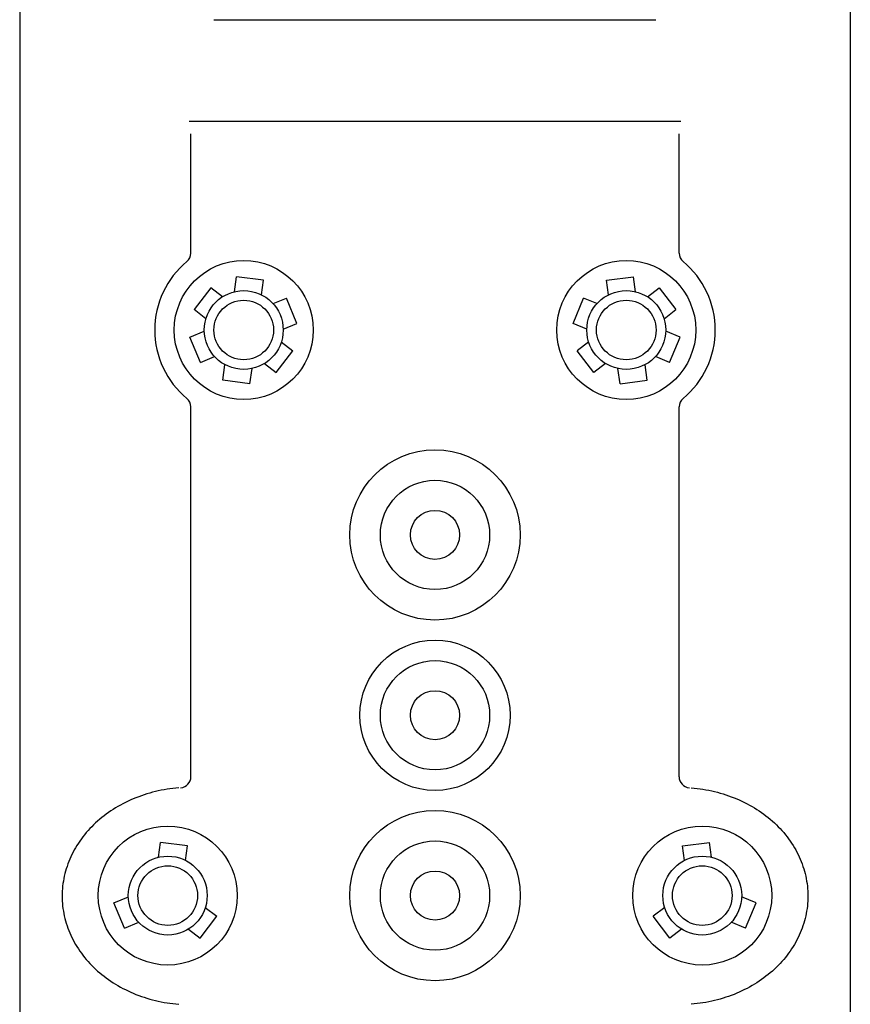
# Model space of a CAD drawing. Header units: millimetres. Extents: x -0.15 to 0.15, y 0 to 1.62.
# Tile 2 of 3: x -0.15 to 0.15, y 0.73 to 1.09. Entities that reach past the tile are written whole.
import ezdxf

# ---------------------------------------------------------------- set-up
doc = ezdxf.new("R2010")
doc.units = ezdxf.units.MM
doc.layers.add('BLOCKS', color=3, linetype='Continuous')

msp = doc.modelspace()

# ---------------------------------------------------------------- linework, layer by layer
at = {"layer": 'BLOCKS', "linetype": 'Continuous'}
for p, q in [((-0.1499999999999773, 1.62018279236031), (-0.1499999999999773, 0)), ((0.1499999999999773, 1.62018279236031), (0.1499999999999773, 0)), ((-0.07982260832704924, 1.087266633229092), (0.07981339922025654, 1.087266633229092)), ((-0.08883063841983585, 1.050658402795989), (0.0888310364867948, 1.050658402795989)), ((-0.0881539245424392, 1.00296565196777), (-0.0881539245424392, 1.046086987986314)), ((0.0881539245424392, 1.00296565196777), (0.0881539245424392, 1.046086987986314)), ((-0.0724535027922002, 0.98900259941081), (-0.07174372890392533, 0.9943992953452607)), ((-0.06195147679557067, 0.993111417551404), (-0.07174372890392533, 0.9943992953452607)), ((-0.06264191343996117, 0.9878617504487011), (-0.06195147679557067, 0.993111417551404)), ((0.06195147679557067, 0.993111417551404), (0.07174372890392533, 0.9943992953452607)), ((0.06264191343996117, 0.9878617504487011), (0.06195147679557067, 0.993111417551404)), ((0.0724535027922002, 0.98900259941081), (0.07174372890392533, 0.9943992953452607)), ((-0.08097457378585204, 0.9903904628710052), (-0.08703209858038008, 0.9825896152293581)), ((-0.07679250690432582, 0.9871429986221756), (-0.08097457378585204, 0.9903904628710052)), ((0.07679250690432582, 0.9871429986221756), (0.08097457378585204, 0.9903904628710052)), ((0.08097457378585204, 0.9903904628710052), (0.08703209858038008, 0.9825896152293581)), ((-0.05849826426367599, 0.9846836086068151), (-0.05369126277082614, 0.9866440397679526)), ((-0.04996155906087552, 0.9774987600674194), (-0.05369126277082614, 0.9866440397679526)), ((0.04996155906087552, 0.9774987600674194), (0.05369126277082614, 0.9866440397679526)), ((0.05849826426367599, 0.9846836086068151), (0.05369126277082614, 0.9866440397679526)), ((-0.08273290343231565, 0.9792511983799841), (-0.08703209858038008, 0.9825896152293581)), ((0.08273290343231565, 0.9792511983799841), (0.08703209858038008, 0.9825896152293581)), ((-0.08850765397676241, 0.9725394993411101), (-0.08332416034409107, 0.9746896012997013)), ((-0.0548529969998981, 0.9755038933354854), (-0.04996155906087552, 0.9774987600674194)), ((0.0548529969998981, 0.9755038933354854), (0.04996155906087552, 0.9774987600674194)), ((0.08850765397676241, 0.9725394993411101), (0.08332416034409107, 0.9746896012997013)), ((-0.08472350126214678, 0.963416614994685), (-0.08850765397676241, 0.9725394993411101)), ((0.08472350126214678, 0.963416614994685), (0.08850765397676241, 0.9725394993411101)), ((-0.05741337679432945, 0.9598336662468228), (-0.05140425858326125, 0.9676718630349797)), ((-0.05552422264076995, 0.9708304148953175), (-0.05140425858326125, 0.9676718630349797)), ((0.05552422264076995, 0.9708304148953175), (0.05140425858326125, 0.9676718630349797)), ((0.05741337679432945, 0.9598336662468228), (0.05140425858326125, 0.9676718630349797)), ((-0.08472350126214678, 0.963416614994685), (-0.07959275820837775, 0.965544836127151)), ((0.08472350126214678, 0.963416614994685), (0.07959275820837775, 0.965544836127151)), ((-0.07663303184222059, 0.9570800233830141), (-0.07587055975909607, 0.9626397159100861)), ((-0.06684804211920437, 0.955738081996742), (-0.06609332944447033, 0.9612411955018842)), ((-0.06160570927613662, 0.9630476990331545), (-0.05741337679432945, 0.9598336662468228)), ((0.06160570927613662, 0.9630476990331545), (0.05741337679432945, 0.9598336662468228)), ((0.06684804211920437, 0.955738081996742), (0.06609332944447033, 0.9612411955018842)), ((0.07663303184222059, 0.9570800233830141), (0.07587055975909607, 0.9626397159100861)), ((-0.06684804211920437, 0.955738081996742), (-0.07663303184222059, 0.9570800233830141)), ((0.06684804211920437, 0.955738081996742), (0.07663303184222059, 0.9570800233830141)), ((-0.0881539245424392, 0.8137818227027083), (-0.0881539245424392, 0.9473619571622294)), ((0.0881539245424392, 0.8137818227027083), (0.0881539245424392, 0.9473619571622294)), ((-0.09988858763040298, 0.7846770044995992), (-0.09917881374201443, 0.7900737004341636)), ((-0.08938656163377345, 0.7887858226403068), (-0.09917881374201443, 0.7900737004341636)), ((0.08938656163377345, 0.7887858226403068), (0.09917881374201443, 0.7900737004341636)), ((0.09988858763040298, 0.7846770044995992), (0.09917881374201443, 0.7900737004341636)), ((-0.09007699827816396, 0.7835361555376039), (-0.08938656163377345, 0.7887858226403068)), ((0.09007699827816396, 0.7835361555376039), (0.08938656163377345, 0.7887858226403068)), ((-0.1159427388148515, 0.7682139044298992), (-0.1107592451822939, 0.7703640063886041)), ((0.1159427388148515, 0.7682139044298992), (0.1107592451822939, 0.7703640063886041)), ((-0.1121585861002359, 0.7590910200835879), (-0.1159427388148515, 0.7682139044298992)), ((-0.08295930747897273, 0.7665048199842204), (-0.07883934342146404, 0.7633462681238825)), ((0.08295930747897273, 0.7665048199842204), (0.07883934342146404, 0.7633462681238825)), ((0.1121585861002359, 0.7590910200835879), (0.1159427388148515, 0.7682139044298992)), ((-0.1121585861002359, 0.7590910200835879), (-0.1070278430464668, 0.7612192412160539)), ((-0.08484846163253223, 0.7555080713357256), (-0.07883934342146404, 0.7633462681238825)), ((0.08484846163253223, 0.7555080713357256), (0.07883934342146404, 0.7633462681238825)), ((0.1121585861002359, 0.7590910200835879), (0.1070278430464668, 0.7612192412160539)), ((-0.0890407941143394, 0.7587221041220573), (-0.08484846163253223, 0.7555080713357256)), ((0.0890407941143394, 0.7587221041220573), (0.08484846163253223, 0.7555080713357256))]:
    msp.add_line(p, q, dxfattribs=at)
for points in [[(-0.0925476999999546, 0.8097597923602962, 0), (-0.09361490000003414, 0.8096637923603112, 0), (-0.09467910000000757, 0.809547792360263, 0), (-0.09573990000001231, 0.8094097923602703, 0), (-0.09679659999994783, 0.8092517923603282, 0), (-0.09784869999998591, 0.8090737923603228, 0), (-0.09889569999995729, 0.8088747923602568, 0), (-0.09993699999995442, 0.808655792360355, 0), (-0.1009719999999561, 0.8084157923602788, 0), (-0.1019999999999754, 0.8081567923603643, 0), (-0.1030210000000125, 0.8078767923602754, 0), (-0.104033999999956, 0.8075777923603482, 0), (-0.1050380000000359, 0.8072587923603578, 0), (-0.1060340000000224, 0.8069207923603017, 0), (-0.1070200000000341, 0.806562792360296, 0), (-0.1079959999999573, 0.8061867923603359, 0), (-0.1089610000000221, 0.8057907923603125, 0), (-0.1099150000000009, 0.8053767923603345, 0), (-0.1108580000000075, 0.8049437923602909, 0), (-0.1117890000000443, 0.8044927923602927, 0), (-0.1127070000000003, 0.8040237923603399, 0), (-0.1136119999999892, 0.8035367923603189, 0), (-0.1145030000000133, 0.8030327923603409, 0), (-0.1153809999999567, 0.802511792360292, 0), (-0.1162430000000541, 0.8019727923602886, 0), (-0.1170909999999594, 0.8014177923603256, 0), (-0.1179240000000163, 0.8008467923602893, 0), (-0.118741, 0.800258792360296, 0), (-0.1195410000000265, 0.7996557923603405, 0), (-0.1203249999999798, 0.7990377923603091, 0), (-0.121091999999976, 0.7984037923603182, 0), (-0.1218410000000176, 0.7977557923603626, 0), (-0.122571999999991, 0.7970927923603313, 0), (-0.1232850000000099, 0.7964157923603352, 0), (-0.123978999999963, 0.7957247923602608, 0), (-0.1246549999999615, 0.7950217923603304, 0), (-0.1253100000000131, 0.7943047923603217, 0), (-0.125945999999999, 0.7935747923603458, 0), (-0.1265620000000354, 0.792833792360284, 0), (-0.1271580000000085, 0.7920797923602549, 0), (-0.1277320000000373, 0.7913147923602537, 0), (-0.1282860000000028, 0.7905397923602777, 0), (-0.1288180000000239, 0.789752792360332, 0), (-0.1293289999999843, 0.7889567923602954, 0), (-0.1298180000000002, 0.788150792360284, 0), (-0.1302839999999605, 0.7873347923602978, 0), (-0.1307279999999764, 0.7865107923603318, 0), (-0.1311500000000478, 0.7856777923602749, 0), (-0.13154899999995, 0.7848367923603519, 0), (-0.1319240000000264, 0.7839887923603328, 0), (-0.1322760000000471, 0.783132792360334, 0), (-0.1326050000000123, 0.7822707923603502, 0), (-0.1329100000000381, 0.781402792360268, 0), (-0.1331920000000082, 0.7805287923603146, 0), (-0.1334490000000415, 0.7796497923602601, 0), (-0.1336820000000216, 0.7787657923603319, 0), (-0.1338909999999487, 0.7778777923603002, 0), (-0.13407600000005, 0.7769857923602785, 0), (-0.1342369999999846, 0.7760907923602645, 0), (-0.1343719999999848, 0.7751917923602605, 0), (-0.1344830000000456, 0.774291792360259, 0), (-0.1345700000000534, 0.7733887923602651, 0), (-0.1346320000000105, 0.7724847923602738, 0), (-0.1346690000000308, 0.771579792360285, 0), (-0.1346810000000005, 0.7706737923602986, 0), (-0.1346690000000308, 0.7697687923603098, 0), (-0.1346320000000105, 0.768863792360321, 0), (-0.1345700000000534, 0.7679597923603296, 0), (-0.1344830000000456, 0.7670567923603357, 0), (-0.1343719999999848, 0.7661557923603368, 0), (-0.1342369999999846, 0.7652577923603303, 0), (-0.13407600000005, 0.7643627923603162, 0), (-0.1338909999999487, 0.7634707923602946, 0), (-0.1336820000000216, 0.7625817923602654, 0), (-0.1334490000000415, 0.7616977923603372, 0), (-0.1331920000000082, 0.7608187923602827, 0), (-0.1329100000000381, 0.7599447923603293, 0), (-0.1326050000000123, 0.7590767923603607, 0), (-0.1322760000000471, 0.7582147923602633, 0), (-0.1319240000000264, 0.757359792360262, 0), (-0.13154899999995, 0.7565107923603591, 0), (-0.1311500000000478, 0.7556707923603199, 0), (-0.1307279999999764, 0.7548377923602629, 0), (-0.1302839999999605, 0.7540127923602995, 0), (-0.1298180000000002, 0.7531977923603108, 0), (-0.1293289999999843, 0.7523917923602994, 0), (-0.1288180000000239, 0.7515947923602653, 0), (-0.1282860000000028, 0.7508087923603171, 0), (-0.1277320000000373, 0.7500327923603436, 0), (-0.1271580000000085, 0.7492677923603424, 0), (-0.1265620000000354, 0.7485147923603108, 0), (-0.125945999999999, 0.7477727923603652, 0), (-0.1253100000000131, 0.7470437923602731, 0), (-0.1246549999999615, 0.7463267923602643, 0), (-0.123978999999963, 0.7456227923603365, 0), (-0.1232850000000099, 0.7449327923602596, 0), (-0.122571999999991, 0.7442557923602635, 0), (-0.1218410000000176, 0.7435927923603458, 0), (-0.121091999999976, 0.7429447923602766, 0), (-0.1203249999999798, 0.7423107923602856, 0), (-0.1195410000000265, 0.7416917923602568, 0), (-0.118741, 0.7410887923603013, 0), (-0.1179240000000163, 0.7405017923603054, 0), (-0.1170909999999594, 0.7399297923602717, 0), (-0.1162430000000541, 0.7393747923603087, 0), (-0.1153809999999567, 0.7388367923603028, 0), (-0.1145030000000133, 0.7383157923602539, 0), (-0.1136119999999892, 0.7378107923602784, 0), (-0.1127070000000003, 0.7373247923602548, 0), (-0.1117890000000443, 0.7368557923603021, 0), (-0.1108580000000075, 0.7364047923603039, 0), (-0.1099150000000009, 0.7359717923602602, 0), (-0.1089610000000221, 0.7355577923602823, 0), (-0.1079959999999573, 0.7351617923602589, 0), (-0.1070200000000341, 0.7347847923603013, 0), (-0.1060340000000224, 0.7344277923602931, 0), (-0.1050380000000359, 0.7340887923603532, 0), (-0.104033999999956, 0.7337707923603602, 0), (-0.1030210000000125, 0.7334707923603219, 0), (-0.1019999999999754, 0.7331917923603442, 0), (-0.1009719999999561, 0.7329317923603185, 0), (-0.09993699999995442, 0.7326927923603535, 0), (-0.09889569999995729, 0.7324737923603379, 0), (-0.09784869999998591, 0.7322747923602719, 0), (-0.09679659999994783, 0.7320957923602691, 0), (-0.09573990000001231, 0.731937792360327, 0), (-0.09467910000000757, 0.7318007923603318, 0), (-0.09361490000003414, 0.7316837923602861, 0), (-0.0925476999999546, 0.7315887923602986, 0)], [(0.0925476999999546, 0.8097597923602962, 0), (0.09361490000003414, 0.8096637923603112, 0), (0.09467910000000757, 0.809547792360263, 0), (0.09573990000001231, 0.8094097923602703, 0), (0.09679659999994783, 0.8092517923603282, 0), (0.09784869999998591, 0.8090737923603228, 0), (0.09889569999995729, 0.8088747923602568, 0), (0.09993699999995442, 0.808655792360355, 0), (0.1009719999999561, 0.8084157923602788, 0), (0.1019999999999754, 0.8081567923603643, 0), (0.1030210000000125, 0.8078767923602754, 0), (0.104033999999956, 0.8075777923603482, 0), (0.1050380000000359, 0.8072587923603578, 0), (0.1060340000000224, 0.8069207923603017, 0), (0.1070200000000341, 0.806562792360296, 0), (0.1079959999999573, 0.8061867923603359, 0), (0.1089610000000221, 0.8057907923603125, 0), (0.1099150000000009, 0.8053767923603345, 0), (0.1108580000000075, 0.8049437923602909, 0), (0.1117890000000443, 0.8044927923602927, 0), (0.1127070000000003, 0.8040237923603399, 0), (0.1136119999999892, 0.8035367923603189, 0), (0.1145030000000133, 0.8030327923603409, 0), (0.1153809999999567, 0.802511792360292, 0), (0.1162430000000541, 0.8019727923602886, 0), (0.1170909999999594, 0.8014177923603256, 0), (0.1179240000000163, 0.8008467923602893, 0), (0.118741, 0.800258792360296, 0), (0.1195410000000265, 0.7996557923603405, 0), (0.1203249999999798, 0.7990377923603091, 0), (0.121091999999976, 0.7984037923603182, 0), (0.1218410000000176, 0.7977557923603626, 0), (0.122571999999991, 0.7970927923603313, 0), (0.1232850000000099, 0.7964157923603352, 0), (0.123978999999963, 0.7957247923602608, 0), (0.1246549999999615, 0.7950217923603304, 0), (0.1253100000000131, 0.7943047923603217, 0), (0.125945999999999, 0.7935747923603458, 0), (0.1265620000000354, 0.792833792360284, 0), (0.1271580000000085, 0.7920797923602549, 0), (0.1277320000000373, 0.7913147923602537, 0), (0.1282860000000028, 0.7905397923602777, 0), (0.1288180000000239, 0.789752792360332, 0), (0.1293289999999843, 0.7889567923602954, 0), (0.1298180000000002, 0.788150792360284, 0), (0.1302839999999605, 0.7873347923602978, 0), (0.1307279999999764, 0.7865107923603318, 0), (0.1311500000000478, 0.7856777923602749, 0), (0.13154899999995, 0.7848367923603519, 0), (0.1319240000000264, 0.7839887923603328, 0), (0.1322760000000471, 0.783132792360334, 0), (0.1326050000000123, 0.7822707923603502, 0), (0.1329100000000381, 0.781402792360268, 0), (0.1331920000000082, 0.7805287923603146, 0), (0.1334490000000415, 0.7796497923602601, 0), (0.1336820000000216, 0.7787657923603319, 0), (0.1338909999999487, 0.7778777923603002, 0), (0.13407600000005, 0.7769857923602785, 0), (0.1342369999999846, 0.7760907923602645, 0), (0.1343719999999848, 0.7751917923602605, 0), (0.1344830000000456, 0.774291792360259, 0), (0.1345700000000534, 0.7733887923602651, 0), (0.1346320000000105, 0.7724847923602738, 0), (0.1346690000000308, 0.771579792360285, 0), (0.1346810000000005, 0.7706737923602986, 0), (0.1346690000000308, 0.7697687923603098, 0), (0.1346320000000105, 0.768863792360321, 0), (0.1345700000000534, 0.7679597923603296, 0), (0.1344830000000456, 0.7670567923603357, 0), (0.1343719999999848, 0.7661557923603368, 0), (0.1342369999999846, 0.7652577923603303, 0), (0.13407600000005, 0.7643627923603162, 0), (0.1338909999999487, 0.7634707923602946, 0), (0.1336820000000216, 0.7625817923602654, 0), (0.1334490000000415, 0.7616977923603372, 0), (0.1331920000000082, 0.7608187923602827, 0), (0.1329100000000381, 0.7599447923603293, 0), (0.1326050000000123, 0.7590767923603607, 0), (0.1322760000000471, 0.7582147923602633, 0), (0.1319240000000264, 0.757359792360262, 0), (0.13154899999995, 0.7565107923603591, 0), (0.1311500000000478, 0.7556707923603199, 0), (0.1307279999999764, 0.7548377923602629, 0), (0.1302839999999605, 0.7540127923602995, 0), (0.1298180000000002, 0.7531977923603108, 0), (0.1293289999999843, 0.7523917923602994, 0), (0.1288180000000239, 0.7515947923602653, 0), (0.1282860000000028, 0.7508087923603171, 0), (0.1277320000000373, 0.7500327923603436, 0), (0.1271580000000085, 0.7492677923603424, 0), (0.1265620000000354, 0.7485147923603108, 0), (0.125945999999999, 0.7477727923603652, 0), (0.1253100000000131, 0.7470437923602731, 0), (0.1246549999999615, 0.7463267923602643, 0), (0.123978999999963, 0.7456227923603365, 0), (0.1232850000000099, 0.7449327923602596, 0), (0.122571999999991, 0.7442557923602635, 0), (0.1218410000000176, 0.7435927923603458, 0), (0.121091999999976, 0.7429447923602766, 0), (0.1203249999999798, 0.7423107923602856, 0), (0.1195410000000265, 0.7416917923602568, 0), (0.118741, 0.7410887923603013, 0), (0.1179240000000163, 0.7405017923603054, 0), (0.1170909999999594, 0.7399297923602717, 0), (0.1162430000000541, 0.7393747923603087, 0), (0.1153809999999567, 0.7388367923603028, 0), (0.1145030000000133, 0.7383157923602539, 0), (0.1136119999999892, 0.7378107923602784, 0), (0.1127070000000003, 0.7373247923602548, 0), (0.1117890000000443, 0.7368557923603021, 0), (0.1108580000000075, 0.7364047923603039, 0), (0.1099150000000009, 0.7359717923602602, 0), (0.1089610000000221, 0.7355577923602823, 0), (0.1079959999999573, 0.7351617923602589, 0), (0.1070200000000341, 0.7347847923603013, 0), (0.1060340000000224, 0.7344277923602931, 0), (0.1050380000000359, 0.7340887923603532, 0), (0.104033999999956, 0.7337707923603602, 0), (0.1030210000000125, 0.7334707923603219, 0), (0.1019999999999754, 0.7331917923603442, 0), (0.1009719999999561, 0.7329317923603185, 0), (0.09993699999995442, 0.7326927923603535, 0), (0.09889569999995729, 0.7324737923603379, 0), (0.09784869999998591, 0.7322747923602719, 0), (0.09679659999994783, 0.7320957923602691, 0), (0.09573990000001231, 0.731937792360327, 0), (0.09467910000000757, 0.7318007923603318, 0), (0.09361490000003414, 0.7316837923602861, 0), (0.0925476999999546, 0.7315887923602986, 0)]]:
    msp.add_polyline3d(points, dxfattribs=at)
for centre, radius in [((-0.06909049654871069, 0.9751638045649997), 0.0250999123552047), ((0.06909049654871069, 0.9751638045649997), 0.0250999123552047), ((-0.06909049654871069, 0.9751638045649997), 0.0142415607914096), ((0.06909049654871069, 0.9751638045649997), 0.0142415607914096), ((-0.06909049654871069, 0.9751638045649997), 0.010763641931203), ((0.06909049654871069, 0.9751638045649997), 0.010763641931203), ((-3.980669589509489e-07, 0.9011270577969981), 0.0307663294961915), ((-3.980669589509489e-07, 0.9011270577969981), 0.01973947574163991), ((-3.980669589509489e-07, 0.9011270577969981), 0.0088662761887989), ((0, 0.8359844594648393), 0.0271406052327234), ((3.980669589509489e-07, 0.8359841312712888), 0.0197386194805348), ((3.980669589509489e-07, 0.8359838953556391), 0.0088647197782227), ((3.980669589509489e-07, 0.7708418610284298), 0.0307663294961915), ((-0.09652558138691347, 0.7708382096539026), 0.0250999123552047), ((0.09652558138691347, 0.7708382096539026), 0.0250999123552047), ((3.980669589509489e-07, 0.7708418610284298), 0.01973947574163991), ((-0.09652558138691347, 0.7708382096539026), 0.0142415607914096), ((0.09652558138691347, 0.7708382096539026), 0.0142415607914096), ((-0.09652558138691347, 0.7708382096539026), 0.010763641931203), ((3.980669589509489e-07, 0.7708418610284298), 0.0088662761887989), ((0.09652558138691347, 0.7708382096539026), 0.010763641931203)]:
    msp.add_circle(centre, radius, dxfattribs=at)
for centre, radius, start, end in [((-0.06909049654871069, 0.9751638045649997), 0.03212989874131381, 129.6542930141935, 230.3457069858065), ((-0.09213459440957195, 1.00296565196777), 0.0039806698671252, 309.6542930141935, 0), ((0.09213459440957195, 1.00296565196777), 0.0039806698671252, 180, 230.3457069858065), ((0.06909049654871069, 0.9751638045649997), 0.03212989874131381, 309.6542930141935, 50.34570698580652), ((-0.09213459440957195, 0.9473619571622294), 0.0039806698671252, 0, 50.34570698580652), ((0.09213459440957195, 0.9473619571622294), 0.0039806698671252, 129.6542930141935, 180), ((-0.09213459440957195, 0.8137818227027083), 0.0039806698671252, 273.8641312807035, 0), ((0.09213459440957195, 0.8137818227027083), 0.0039806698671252, 180, 266.1358687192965)]:
    msp.add_arc(centre, radius, start, end, dxfattribs=at)

doc.saveas('drawing.dxf')
